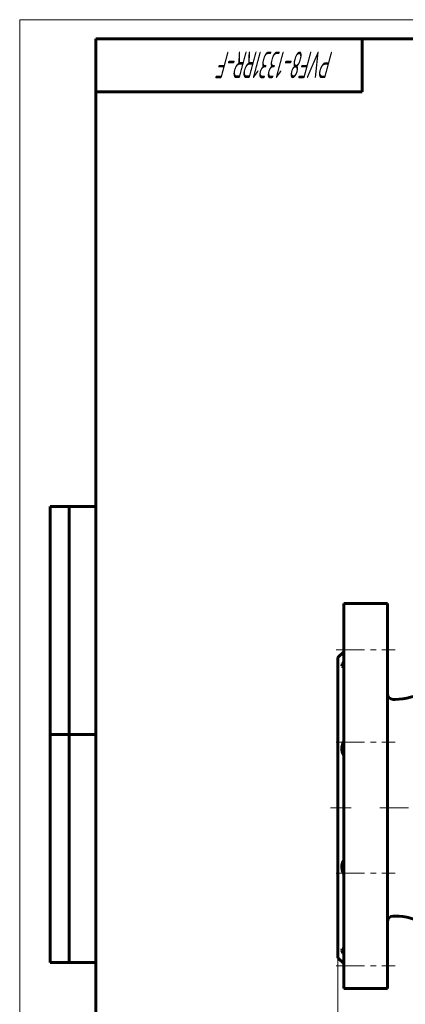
# Model space of a CAD drawing. Header units: millimetres. Extents: x 0 to 594, y 0 to 420.
# Tile 2 of 9: x 0 to 101, y 161 to 420. Entities that reach past the tile are written whole.
import ezdxf

# ---------------------------------------------------------------- set-up
doc = ezdxf.new("R2010")
doc.units = ezdxf.units.MM
for name, pattern in [('K5LT_AXLED', [12, 7.5, -1.5, 1.5, -1.5]), ('K5LT_BASIC', [0]), ('K5LT_THIN', [0])]:
    doc.linetypes.add(name, pattern=pattern)
doc.layers.add('Системный слой', color=7, linetype='Continuous')
doc.layers.add('Системный слой (1)', color=251, linetype='Continuous', true_color=0x6c6c6c)
doc.styles.add('KDIMTEXTSTYLE', font='GOST_AU.SHX', dxfattribs={"width": 0.96, "oblique": 15, "height": 5})
doc.styles.add('KTEXTSTYLE', font='GOST_AU.SHX', dxfattribs={"width": 0.56, "height": 5})
doc.dimstyles.new('KDIMSTYLE (0.50)', dxfattribs={"dimtxt": 5, "dimasz": 1, "dimexe": 2, "dimexo": 0, "dimgap": 1, "dimtad": 1, "dimlfac": 2, "dimtxsty": 'KDIMTEXTSTYLE', "dimsah": 1, "dimcen": 0, "dimdle": 1, "dimadec": 0, "dimazin": 0, "dimtfac": 0.667, "dimtmove": 0, "dimatfit": 3, "dimfxl": 1, "dimtvp": 1, "dimtolj": 1, "dimtzin": 0, "dimarcsym": 0})

# ---------------------------------------------------------------- blocks, each defined once
blk = doc.blocks.new('U0')
at = {"layer": 'Системный слой (1)', "color": 143, "linetype": 'K5LT_BASIC', "lineweight": 60, "true_color": 0x33acca}
for p, q in [((84.76, 175.6), (84.64, 175.21)), ((84.64, 175.21), (84.92, 174.5)), ((85.01, 175.66), (84.76, 175.6)), ((84.92, 174.5), (85.13, 174.15)), ((85.05, 175.66), (85.01, 175.66)), ((85.09, 175.66), (85.05, 175.66)), ((85.13, 175.65), (85.09, 175.66))]:
    blk.add_line(p, q, dxfattribs=at)
blk = doc.blocks.new('U1')
at = {"layer": 'Системный слой (1)', "color": 143, "linetype": 'K5LT_BASIC', "lineweight": 60, "true_color": 0x33acca}
for p, q in [((85.13, 251.32), (84.71, 250.52)), ((84.71, 250.52), (84.66, 249.98)), ((84.66, 249.98), (85.01, 249.81)), ((85.01, 249.81), (85.05, 249.81)), ((85.05, 249.81), (85.09, 249.81)), ((85.09, 249.81), (85.13, 249.82))]:
    blk.add_line(p, q, dxfattribs=at)
blk = doc.blocks.new('D0')
at = {"layer": 'Системный слой (1)'}
for points in [[(88.13, 144.42), (88.63, 145.08), (83.63, 144.42), (88.63, 143.77)], [(228.63, 144.42), (223.63, 145.08), (224.13, 144.42), (223.63, 143.77)]]:
    blk.add_hatch(color=7, dxfattribs=at).paths.add_polyline_path(points)
at = {"layer": 'Системный слой (1)', "color": 7, "linetype": 'K5LT_THIN', "lineweight": 18, "true_color": 0xffffff}
for p, q in [((83.63, 173.23), (83.63, 142.42)), ((228.63, 173.23), (228.63, 142.42)), ((83.63, 144.42), (88.63, 145.08)), ((88.63, 145.08), (88.13, 144.42)), ((224.13, 144.42), (223.63, 145.08)), ((223.63, 145.08), (228.63, 144.42)), ((88.63, 143.77), (83.63, 144.42)), ((88.13, 144.42), (88.63, 143.77)), ((228.63, 144.42), (223.63, 143.77)), ((223.63, 143.77), (224.13, 144.42))]:
    blk.add_line(p, q, dxfattribs=at)
blk.add_wipeout([(150.46, 145.42), (150.46, 152.81), (161.35, 152.81), (161.35, 145.42)]).dxf.layer = 'Системный слой (1)'
blk.add_line((83.63, 144.42), (228.63, 144.42), dxfattribs=at)
at = {"layer": 'Системный слой (1)', "color": 7, "insert": (150.46, 152.01), "char_height": 5, "attachment_point": 1, "style": 'KTEXTSTYLE'}
blk.add_mtext('\\H5.0;\\W1.000;\\Q15;\\Q15;\\W0.960;290', dxfattribs=at)
blk = doc.blocks.new('KDIMARROW_01')
at = {"layer": 'Системный слой'}
blk.add_hatch(color=0, dxfattribs=at).paths.add_polyline_path([(0, 0), (-5, 0.66), (-4.5, 0), (-5, -0.66)])
at = {"layer": 'Системный слой', "color": 0, "linetype": 'K5LT_THIN', "lineweight": 18}
for p, q in [((-4.5, 0), (-5, 0.66)), ((-5, 0.66), (0, 0)), ((0, 0), (-5, -0.66)), ((-5, -0.66), (-4.5, 0))]:
    blk.add_line(p, q, dxfattribs=at)
at = {"layer": 'Системный слой (1)', "color": 0, "linetype": 'K5LT_THIN', "lineweight": 18}
blk.add_line((464.38, 212.73), (463.88, 212.73), dxfattribs=at)
blk = doc.blocks.new('U50')
at = {"color": 7, "linetype": 'K5LT_THIN', "lineweight": 18, "true_color": 0xffffff}
for p, q in [((0, 0), (0, 420)), ((0, 420), (594, 420))]:
    blk.add_line(p, q, dxfattribs=at)
at = {"color": 143, "linetype": 'K5LT_BASIC', "lineweight": 60, "true_color": 0x33acca}
for p, q in [((20, 5), (20, 415)), ((20, 415), (589, 415)), ((90, 415), (90, 401)), ((90, 401), (20, 401)), ((8, 172), (8, 292)), ((20, 292), (8, 292)), ((13, 172), (13, 292)), ((20, 232), (8, 232)), ((20, 172), (8, 172))]:
    blk.add_line(p, q, dxfattribs=at)
at = {"color": 7, "insert": (82.48, 404.64), "char_height": 7, "attachment_point": 1, "rotation": 180, "style": 'KTEXTSTYLE'}
blk.add_mtext('\\H5.0;\\W1.000;\\Q15;\\Q15;\\W0.560;\\H7.00;PVF8-1331RR-F', dxfattribs=at)

msp = doc.modelspace()

# ---------------------------------------------------------------- linework, layer by layer
at = {"layer": 'Системный слой (1)', "color": 143, "linetype": 'K5LT_BASIC', "lineweight": 60, "true_color": 0x33acca}
for p, q in [((85.1312, 266.4843), (85.1312, 165.2343)), ((85.1312, 266.4843), (96.6312, 266.4843)), ((96.6312, 266.4843), (96.6312, 165.2343)), ((83.6312, 252.2343), (85.1312, 253.7343)), ((83.6312, 252.2343), (83.6312, 173.2343)), ((98.1312, 241.2343), (98.6312, 241.2343)), ((98.1312, 184.2343), (98.6312, 184.2343)), ((83.6312, 173.2343), (85.1312, 171.7343)), ((85.1312, 165.2343), (96.6312, 165.2343))]:
    msp.add_line(p, q, dxfattribs=at)
at = {"layer": 'Системный слой (1)', "color": 30, "linetype": 'K5LT_AXLED', "lineweight": 18, "true_color": 0xff8000}
for p, q in [((83.1312, 254.3089), (98.6312, 254.3089)), ((83.1312, 229.9551), (98.6312, 229.9551)), ((81.6312, 212.7343), (87.1312, 212.7343)), ((94.6312, 212.7343), (217.6312, 212.7343)), ((83.1312, 195.5136), (98.6312, 195.5136)), ((83.1312, 171.1597), (98.6312, 171.1597))]:
    msp.add_line(p, q, dxfattribs=at)
at = {"layer": 'Системный слой (1)', "color": 143, "linetype": 'K5LT_BASIC', "lineweight": 60, "true_color": 0x33acca}
for centre, radius, start, end in [((98.6312, 256.2343), 15, 270, 301.590404), ((98.1312, 242.7343), 1.5, 180, 270), ((98.1312, 182.7343), 1.5, 90, 180), ((98.6312, 169.2343), 15, 58.409596, 90)]:
    msp.add_arc(centre, radius, start, end, dxfattribs=at)
for points, knots in [([(85.1312, 230.2237), (85.0595, 230.0745), (84.9404, 229.7991), (84.8244, 229.4558), (84.7455, 229.1668), (84.6924, 228.9206), (84.6527, 228.6501), (84.632, 228.3965), (84.6291, 228.1263), (84.6486, 227.8532), (84.6941, 227.5762), (84.7627, 227.3154), (84.8807, 226.9988), (85.0104, 226.7617), (85.1127, 226.6143), (85.1312, 226.5888)], [0, 0, 0, 0, 1.88575121, 3.39606633, 4.11800559, 5.32007166, 6.30776517, 7.32753846, 8.35997477, 9.61094602, 10.77377729, 12.01799076, 13.25484147, 15.51535668, 16, 16, 16, 16]), ([(85.1312, 198.8798), (85.0694, 198.7944), (84.9577, 198.6175), (84.8371, 198.3589), (84.75, 198.1083), (84.697, 197.899), (84.6584, 197.6766), (84.6356, 197.4595), (84.6277, 197.1928), (84.6433, 196.8863), (84.6895, 196.5562), (84.7672, 196.2074), (84.8879, 195.8095), (85.0191, 195.4833), (85.1127, 195.2833), (85.1312, 195.2449)], [0, 0, 0, 0, 1.62398167, 3.15034968, 4.11800559, 5.32007166, 6.05776606, 7.07175625, 8.10151088, 9.36645948, 10.77377729, 12.01799076, 13.4906829, 15.51535668, 16, 16, 16, 16])]:
    msp.add_open_spline(points, degree=3, knots=knots, dxfattribs=at)

# ---------------------------------------------------------------- block references
at = {"layer": 'Системный слой (1)'}
for name in ['U1', 'U0']:
    msp.add_blockref(name, (0, 0), dxfattribs=at)

# ---------------------------------------------------------------- next in the draw order: dimensions: what is measured, and where the dimension line sits
at = {"layer": 'Системный слой (1)', "color": 7}
dim = msp.add_linear_dim(base=(83.6312, 144.4234), p1=(228.6312, 173.2343), p2=(83.6312, 173.2343), dimstyle='KDIMSTYLE (0.50)', override={"dimexo": 0, "dimpost": '\\H5.0;\\W0.960;\\Q15;<>', "dimblk1": 'KDIMARROW_01', "dimblk2": 'KDIMARROW_01', "dimse1": 0, "dimse2": 0, "dimclrt": 7, "dimtol": 1, "dimtp": 0, "dimtm": 0, "dimtdec": 5, "dimtolj": 1}, dxfattribs=at)
dim.commit()
dim.dimension.update_dxf_attribs({"geometry": 'D0', "text_midpoint": (156.1312, 144.4234), "dimtype": 160})

# ---------------------------------------------------------------- next in the draw order: block references
msp.add_blockref('U50', (0, 0))

doc.saveas('drawing.dxf')
